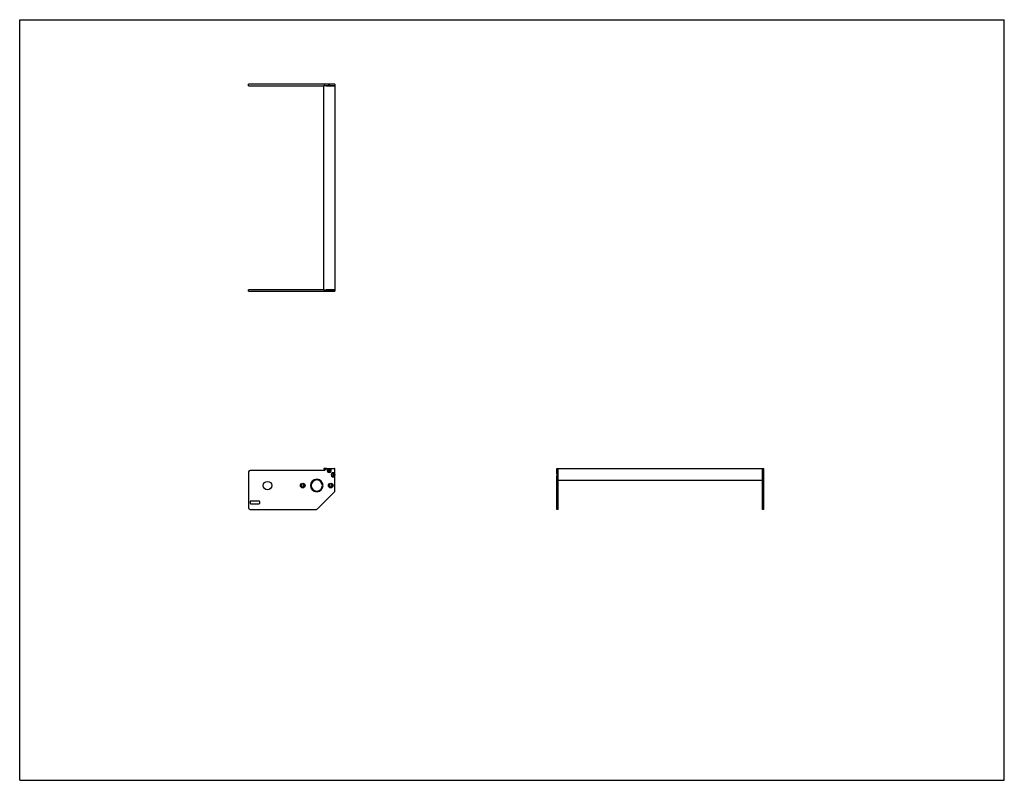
# Model space of a CAD drawing. Header units: inches. Extents: x 0 to 88, y 0 to 68.
import ezdxf

# ---------------------------------------------------------------- set-up
doc = ezdxf.new("R2010")
doc.units = ezdxf.units.IN
doc.header["$LTSCALE"] = 4.84
doc.header["$MEASUREMENT"] = 0
doc.layers.get('0').update_dxf_attribs({"linetype": 'CONTINUOUS'})
for name, color, linetype in [('350537_1_BL0', 7, 'CONTINUOUS'), ('350538_1_BL4', 7, 'CONTINUOUS'), ('350539_WW_350539_18_1_BL3', 7, 'CONTINUOUS'), ('9304XXM_930410M_1_BL1', 7, 'CONTINUOUS'), ('9304XXM_930410M_1_BL2', 7, 'CONTINUOUS'), ('9304XXM_930410M_1_BL5', 7, 'CONTINUOUS'), ('9304XXM_930410M_1_BL6', 7, 'CONTINUOUS')]:
    doc.layers.add(name, color=color, linetype=linetype)

# ---------------------------------------------------------------- blocks, each defined once
blk = doc.blocks.new('350537_1_BL0', base_point=(34.301, 34.041))
at = {"layer": '350537_1_BL0', "color": 7, "linetype": 'CONTINUOUS'}
for p, q in [((27.181, 43.863), (20.461, 43.863)), ((20.461, 43.738), (20.461, 43.863)), ((20.461, 43.738), (27.568, 43.738)), ((27.24, 43.738), (27.24, 43.863)), ((28.18, 43.863), (27.392, 43.863)), ((27.753, 43.738), (28.18, 43.738)), ((28.18, 43.863), (28.18, 43.738)), ((20.461, 27.584), (20.461, 24.344)), ((27.24, 27.709), (20.586, 27.709)), ((27.24, 27.709), (27.392, 27.861)), ((27.414, 27.87), (28.15, 27.87)), ((28.18, 25.877), (28.18, 27.84)), ((48.016, 27.403), (48.016, 27.87)), ((48.016, 27.87), (48.141, 27.87)), ((48.141, 24.219), (48.141, 27.87)), ((26.52, 26.849), (26.52, 26.912)), ((26.58, 26.912), (26.58, 26.849)), ((48.016, 24.219), (48.016, 27.217)), ((26.52, 25.788), (26.52, 25.851)), ((26.58, 25.851), (26.58, 25.788)), ((28.144, 25.788), (26.611, 24.256)), ((20.586, 24.909), (20.586, 24.779)), ((21.401, 24.969), (20.646, 24.969)), ((20.646, 24.719), (21.401, 24.719)), ((21.461, 24.779), (21.461, 24.909)), ((20.586, 24.219), (26.523, 24.219)), ((48.141, 24.219), (48.016, 24.219))]:
    blk.add_line(p, q, dxfattribs=at)
for centre, radius in [((22.146, 26.35), 0.375), ((25.3, 26.35), 0.205), ((25.3, 26.35), 0.108), ((27.8, 26.35), 0.205), ((27.8, 26.35), 0.108)]:
    blk.add_circle(centre, radius, dxfattribs=at)
for centre, radius, start, end in [((20.586, 27.584), 0.125, 90, 180), ((27.414, 27.84), 0.03, 90, 135), ((27.66, 27.71), 0.185, 120.15372, 59.84628), ((28.02, 27.31), 0.185, 30.15372, 329.84628), ((28.15, 27.84), 0.03, 0, 90), ((26.55, 26.35), 0.562, 93.05723, 266.94277), ((26.55, 26.35), 0.5, 93.43981, 266.56019), ((26.55, 26.35), 0.562, 273.05723, 86.94277), ((26.55, 26.35), 0.5, 273.43981, 86.56019), ((28.055, 25.877), 0.125, 315, 360), ((20.646, 24.909), 0.06, 90, 180), ((20.646, 24.779), 0.06, 180, 270), ((21.401, 24.909), 0.06, 0, 90), ((21.401, 24.779), 0.06, 270, 360), ((20.586, 24.344), 0.125, 180, 270), ((26.523, 24.344), 0.125, 270, 315)]:
    blk.add_arc(centre, radius, start, end, dxfattribs=at)
for points, knots in [([(27.568, 43.738), (27.575, 43.742), (27.589, 43.749), (27.612, 43.757), (27.636, 43.762), (27.66, 43.764), (27.685, 43.762), (27.709, 43.757), (27.731, 43.749), (27.746, 43.742), (27.753, 43.738)], [0, 0, 0, 0, 0.12493, 0.249942, 0.374954, 0.500001, 0.625046, 0.750058, 0.87507, 1, 1, 1, 1]), ([(48.016, 27.403), (48.02, 27.396), (48.026, 27.381), (48.034, 27.358), (48.04, 27.334), (48.041, 27.318), (48.041, 27.31)], [0, 0, 0, 0, 0.24997, 0.499999, 0.750016, 1, 1, 1, 1]), ([(48.041, 27.31), (48.041, 27.302), (48.04, 27.286), (48.034, 27.262), (48.026, 27.239), (48.02, 27.224), (48.016, 27.217)], [0, 0, 0, 0, 0.249983, 0.500005, 0.750032, 1, 1, 1, 1])]:
    blk.add_open_spline(points, degree=3, knots=knots, dxfattribs=at)
blk = doc.blocks.new('9304XXM_930410M_1_BL1', base_point=(37.945, 27.31))
at = {"layer": '9304XXM_930410M_1_BL1', "color": 7, "linetype": 'CONTINUOUS'}
for p, q in [((27.992, 27.359), (27.964, 27.31)), ((27.964, 27.31), (27.992, 27.261)), ((28.049, 27.359), (27.992, 27.359)), ((28.077, 27.31), (28.049, 27.359)), ((28.049, 27.261), (28.077, 27.31)), ((48.016, 27.395), (48.016, 27.225)), ((48.028, 27.244), (48.028, 27.376)), ((27.992, 27.261), (28.049, 27.261))]:
    blk.add_line(p, q, dxfattribs=at)
for radius in [0.157, 0.0568]:
    blk.add_circle((28.02, 27.31), radius, dxfattribs=at)
blk = doc.blocks.new('9304XXM_930410M_1_BL2', base_point=(27.66, 35.651))
at = {"layer": '9304XXM_930410M_1_BL2', "color": 7, "linetype": 'CONTINUOUS'}
for p, q in [((27.575, 43.738), (27.746, 43.738)), ((27.727, 43.75), (27.594, 43.75)), ((27.632, 27.759), (27.604, 27.71)), ((27.604, 27.71), (27.632, 27.661)), ((27.689, 27.759), (27.632, 27.759)), ((27.632, 27.661), (27.689, 27.661)), ((27.717, 27.71), (27.689, 27.759)), ((27.689, 27.661), (27.717, 27.71))]:
    blk.add_line(p, q, dxfattribs=at)
for radius in [0.157, 0.0568]:
    blk.add_circle((27.66, 27.71), radius, dxfattribs=at)
blk = doc.blocks.new('350539_WW_350539_18_1_BL3', base_point=(46.779, 44.464))
at = {"layer": '350539_WW_350539_18_1_BL3', "color": 7, "linetype": 'CONTINUOUS'}
for p, q in [((27.181, 43.863), (27.181, 62.099)), ((28.18, 62.099), (27.181, 62.099)), ((28.18, 62.099), (28.18, 43.863)), ((27.181, 43.863), (28.18, 43.863)), ((27.414, 27.87), (27.211, 27.87)), ((48.141, 26.889), (48.141, 27.87)), ((48.141, 27.87), (66.377, 27.87)), ((66.377, 26.889), (66.377, 27.87)), ((48.141, 26.829), (66.377, 26.829))]:
    blk.add_line(p, q, dxfattribs=at)
for centre, radius, start, end in [((27.211, 27.84), 0.03, 90, 246.07971), ((26.55, 26.35), 1.6, 62.21132, 66.07971)]:
    blk.add_arc(centre, radius, start, end, dxfattribs=at)
blk = doc.blocks.new('350538_1_BL4', base_point=(43.482, 43.222))
at = {"layer": '350538_1_BL4', "color": 7, "linetype": 'CONTINUOUS'}
for p, q in [((20.461, 62.099), (20.461, 62.224)), ((27.568, 62.224), (20.461, 62.224)), ((20.461, 62.099), (27.181, 62.099)), ((27.24, 62.099), (27.24, 62.224)), ((27.414, 62.099), (28.18, 62.099)), ((28.18, 62.224), (27.753, 62.224)), ((28.18, 62.224), (28.18, 62.099)), ((66.377, 27.87), (66.502, 27.87)), ((66.377, 24.219), (66.377, 27.87)), ((66.502, 27.403), (66.502, 27.87)), ((66.502, 24.219), (66.502, 27.217)), ((66.502, 24.219), (66.377, 24.219))]:
    blk.add_line(p, q, dxfattribs=at)
for points, knots in [([(27.753, 62.224), (27.746, 62.221), (27.731, 62.214), (27.709, 62.206), (27.685, 62.2), (27.66, 62.199), (27.636, 62.2), (27.612, 62.206), (27.589, 62.214), (27.575, 62.221), (27.568, 62.224)], [0, 0, 0, 0, 0.12493, 0.249942, 0.374954, 0.499999, 0.625046, 0.750058, 0.87507, 1, 1, 1, 1]), ([(66.477, 27.31), (66.477, 27.318), (66.478, 27.334), (66.483, 27.358), (66.492, 27.381), (66.498, 27.396), (66.502, 27.403)], [0, 0, 0, 0, 0.249986, 0.500005, 0.750032, 1, 1, 1, 1]), ([(66.502, 27.217), (66.498, 27.224), (66.492, 27.239), (66.483, 27.262), (66.478, 27.286), (66.477, 27.302), (66.477, 27.31)], [0, 0, 0, 0, 0.249971, 0.5, 0.750019, 1, 1, 1, 1])]:
    blk.add_open_spline(points, degree=3, knots=knots, dxfattribs=at)
blk = doc.blocks.new('9304XXM_930410M_1_BL5', base_point=(27.661, 62.218))
at = {"layer": '9304XXM_930410M_1_BL5', "color": 7, "linetype": 'CONTINUOUS'}
for p, q in [((27.746, 62.224), (27.575, 62.224)), ((27.594, 62.212), (27.727, 62.212))]:
    blk.add_line(p, q, dxfattribs=at)
blk = doc.blocks.new('9304XXM_930410M_1_BL6', base_point=(66.496, 27.31))
at = {"layer": '9304XXM_930410M_1_BL6', "color": 7, "linetype": 'CONTINUOUS'}
for p, q in [((66.49, 27.376), (66.49, 27.244)), ((66.502, 27.225), (66.502, 27.395))]:
    blk.add_line(p, q, dxfattribs=at)

msp = doc.modelspace()

# ---------------------------------------------------------------- linework, layer by layer
at = {"color": 7, "linetype": 'CONTINUOUS'}
for p, q in [((0, 0), (0, 68)), ((0, 68), (88, 68)), ((88, 0), (88, 68)), ((0, 0), (88, 0))]:
    msp.add_line(p, q, dxfattribs=at)

# ---------------------------------------------------------------- block references
at = {"layer": '350537_1_BL0'}
msp.add_blockref('350537_1_BL0', (34.301, 34.041), dxfattribs=at)
at = {"layer": '350538_1_BL4'}
msp.add_blockref('350538_1_BL4', (43.482, 43.222), dxfattribs=at)
at = {"layer": '350539_WW_350539_18_1_BL3'}
msp.add_blockref('350539_WW_350539_18_1_BL3', (46.779, 44.464), dxfattribs=at)
at = {"layer": '9304XXM_930410M_1_BL1'}
msp.add_blockref('9304XXM_930410M_1_BL1', (37.945, 27.31), dxfattribs=at)
at = {"layer": '9304XXM_930410M_1_BL2'}
msp.add_blockref('9304XXM_930410M_1_BL2', (27.66, 35.651), dxfattribs=at)
at = {"layer": '9304XXM_930410M_1_BL5'}
msp.add_blockref('9304XXM_930410M_1_BL5', (27.661, 62.218), dxfattribs=at)
at = {"layer": '9304XXM_930410M_1_BL6'}
msp.add_blockref('9304XXM_930410M_1_BL6', (66.496, 27.31), dxfattribs=at)

doc.saveas('drawing.dxf')
